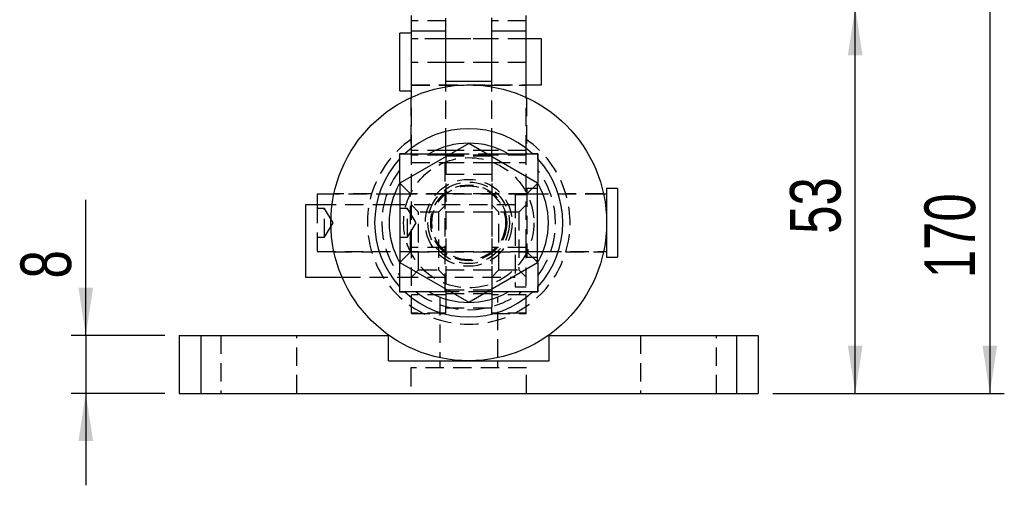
# Model space of a CAD drawing. Extents: x 72 to 802, y 28 to 567.
# Tile 21 of 29: x 349 to 485, y 384 to 448. Entities that reach past the tile are written whole.
import ezdxf

# ---------------------------------------------------------------- set-up
doc = ezdxf.new("R2010")
doc.units = 0
doc.header["$LTSCALE"] = 2
doc.linetypes.add('HIDDEN', pattern=[1.905, 1.27, -0.635])
doc.layers.get('0').update_dxf_attribs({"linetype": 'CONTINUOUS'})
doc.styles.add('SLDTEXTSTYLE0', font='TXT', dxfattribs={"width": 0.75})
doc.dimstyles.new('SLDDIMSTYLE5', dxfattribs={"dimtxt": 7, "dimasz": 6.604, "dimexe": 0, "dimexo": 0.0625, "dimgap": 1.75, "dimtad": 1, "dimdec": 3, "dimrnd": 1e-09, "dimzin": 12, "dimtxsty": 'SLDTEXTSTYLE0', "dimsah": 1, "dimcen": 0.09, "dimazin": 3, "dimtfac": 1, "dimtdec": 3, "dimtmove": 0, "dimatfit": 3, "dimtolj": 1, "dimtzin": 12})
doc.dimstyles.new('SLDDIMSTYLE7', dxfattribs={"dimtxt": 7, "dimasz": 6.604, "dimexe": 0, "dimexo": 0.0625, "dimgap": 1.75, "dimtad": 1, "dimdec": 0, "dimrnd": 1e-09, "dimzin": 12, "dimtxsty": 'SLDTEXTSTYLE0', "dimsah": 1, "dimcen": 0.09, "dimazin": 3, "dimtfac": 1, "dimtdec": 0, "dimtofl": 0, "dimtmove": 0, "dimatfit": 3, "dimtolj": 1, "dimtzin": 12})

# ---------------------------------------------------------------- blocks, each defined once
blk = doc.blocks.new('_D_13')
at = {"color": 179, "linetype": 'CONTINUOUS'}
for p, q in [((358.36, 404.66), (358.36, 423.39)), ((369.28, 404.66), (356.36, 404.66)), ((358.36, 404.66), (358.36, 396.66)), ((369.28, 396.66), (356.36, 396.66)), ((358.36, 396.66), (358.36, 383.96))]:
    blk.add_line(p, q, dxfattribs=at)
for points in [[(358.36, 404.66), (359.38, 411.27), (357.35, 411.27)], [(358.36, 396.66), (357.35, 390.06), (359.38, 390.06)]]:
    blk.add_solid(points, dxfattribs=at)
at = {"color": 179, "linetype": 'CONTINUOUS', "insert": (349.34, 412.53, -7.37), "char_height": 7, "attachment_point": 1, "rotation": 90, "style": 'SLDTEXTSTYLE0'}
blk.add_mtext('8', dxfattribs=at)
blk = doc.blocks.new('_D_14')
at = {"color": 179, "linetype": 'CONTINUOUS'}
for p, q in [((421.2, 449.95), (466.68, 449.95)), ((464.68, 396.66), (464.68, 449.95)), ((453.28, 396.66), (466.68, 396.66))]:
    blk.add_line(p, q, dxfattribs=at)
for points in [[(464.68, 449.95), (463.66, 443.34), (465.7, 443.34)], [(464.68, 396.66), (465.7, 403.27), (463.66, 403.27)]]:
    blk.add_solid(points, dxfattribs=at)
at = {"color": 179, "linetype": 'CONTINUOUS', "insert": (455.66, 418.7, -7.37), "char_height": 7, "attachment_point": 1, "rotation": 90, "style": 'SLDTEXTSTYLE0'}
blk.add_mtext('53', dxfattribs=at)
blk = doc.blocks.new('_D_15')
at = {"color": 179, "linetype": 'CONTINUOUS'}
for p, q in [((418.92, 566.21), (485.28, 566.21)), ((483.28, 566.21), (483.28, 396.66)), ((453.28, 396.66), (485.28, 396.66))]:
    blk.add_line(p, q, dxfattribs=at)
for points in [[(483.28, 566.21), (482.26, 559.61), (484.29, 559.61)], [(483.28, 396.66), (484.29, 403.27), (482.26, 403.27)]]:
    blk.add_solid(points, dxfattribs=at)
at = {"color": 179, "linetype": 'CONTINUOUS', "insert": (474.25, 412.57, -7.37), "char_height": 7, "attachment_point": 1, "rotation": 90, "style": 'SLDTEXTSTYLE0'}
blk.add_mtext('170', dxfattribs=at)

msp = doc.modelspace()

# ---------------------------------------------------------------- linework, layer by layer
at = {"color": 7, "linetype": 'CONTINUOUS'}
for p, q in [((403.3533, 446.6935), (403.3533, 448.8645)), ((408.1033, 439.7216), (408.1033, 448.474)), ((414.4533, 439.7216), (414.4533, 448.5066)), ((419.2033, 446.6935), (419.2033, 448.8645)), ((403.3533, 446.4295), (401.7533, 446.4295)), ((401.7533, 438.4295), (401.7533, 446.4295)), ((408.1033, 446.6935), (403.3533, 446.6935)), ((403.3533, 437.5377), (403.3533, 446.6935)), ((408.1033, 438.9979), (408.1033, 446.6935)), ((419.2033, 446.6935), (414.4533, 446.6935)), ((414.4533, 438.9979), (414.4533, 446.6935)), ((419.2033, 437.5377), (419.2033, 446.6935)), ((421.3533, 445.6045), (419.2033, 445.6045)), ((421.3533, 439.2545), (421.3533, 445.6045)), ((414.4533, 439.7216), (408.1033, 439.7216)), ((401.7533, 438.4295), (403.3533, 438.4295)), ((419.2033, 439.2545), (421.3533, 439.2545)), ((411.2783, 431.184), (401.7783, 425.6992)), ((408.1033, 429.7394), (408.1033, 430.7462)), ((420.7783, 425.6992), (411.2783, 431.184)), ((414.4533, 429.7394), (414.4533, 430.7462)), ((402.458, 429.7644), (401.7283, 429.7644)), ((401.7283, 429.7644), (401.7283, 429.0347)), ((401.7533, 429.7394), (408.7761, 429.7394)), ((401.7533, 425.7958), (401.7533, 429.7394)), ((403.3533, 429.7394), (403.3533, 429.7644)), ((413.7805, 429.7394), (420.8033, 429.7394)), ((419.2033, 429.7394), (419.2033, 429.7644)), ((420.8283, 429.7644), (420.0986, 429.7644)), ((420.8033, 429.7394), (420.8033, 425.7958)), ((420.8283, 429.0347), (420.8283, 429.7644)), ((401.7783, 425.6992), (401.7783, 414.7296)), ((420.7783, 414.7296), (420.7783, 425.6992)), ((431.8283, 424.9769), (430.3283, 424.9769)), ((430.3283, 424.9769), (430.3283, 415.4519)), ((431.8283, 424.9769), (431.8283, 415.4519)), ((392.6463, 424.1831), (390.3283, 424.1831)), ((390.3283, 424.1831), (390.3283, 422.7088)), ((401.7533, 424.1831), (401.0192, 424.1831)), ((421.5374, 424.1831), (420.8033, 424.1831)), ((430.3283, 424.1831), (429.9103, 424.1831)), ((392.3923, 422.7088), (388.7033, 422.7088)), ((388.7033, 422.7088), (388.7033, 422.1869)), ((388.7033, 422.1869), (388.7033, 412.7088)), ((401.7533, 422.7088), (400.5648, 422.7088)), ((420.8033, 416.2456), (421.5374, 416.2456)), ((429.9103, 416.2456), (430.3283, 416.2456)), ((430.3283, 415.4519), (431.8283, 415.4519)), ((401.7533, 410.6894), (401.7533, 414.633)), ((401.7783, 414.7296), (411.2783, 409.2447)), ((411.2783, 409.2447), (420.7783, 414.7296)), ((420.8033, 414.633), (420.8033, 410.6894)), ((388.7033, 412.7088), (393.7692, 412.7088)), ((401.7283, 412.7088), (401.7533, 412.7088)), ((401.7283, 411.3941), (401.7283, 410.6644)), ((420.8283, 410.6644), (420.8283, 411.3941)), ((401.7283, 410.6644), (402.458, 410.6644)), ((408.7761, 410.6894), (401.7533, 410.6894)), ((408.1033, 410.6894), (408.1033, 409.6826)), ((420.8033, 410.6894), (413.7805, 410.6894)), ((414.4533, 410.6894), (414.4533, 409.6826)), ((420.0986, 410.6644), (420.8283, 410.6644)), ((371.2783, 404.6644), (371.2783, 396.6644)), ((371.2783, 404.6644), (374.2783, 404.6644)), ((374.2783, 404.6644), (374.2783, 396.6644)), ((374.2783, 404.6644), (400.1783, 404.6644)), ((400.1783, 401.1644), (400.1783, 404.6644)), ((422.3783, 401.1644), (422.3783, 404.6644)), ((422.3783, 404.6644), (448.2783, 404.6644)), ((448.2783, 404.6644), (448.2783, 396.6644)), ((448.2783, 404.6644), (451.2783, 404.6644)), ((451.2783, 404.6644), (451.2783, 396.6644)), ((407.2783, 401.5891), (407.2783, 401.5788)), ((415.2783, 401.5861), (415.2783, 401.5891)), ((400.1783, 401.1644), (422.3783, 401.1644)), ((371.2783, 396.6644), (374.2783, 396.6644)), ((374.2783, 396.6644), (448.2783, 396.6644)), ((448.2783, 396.6644), (451.2783, 396.6644))]:
    msp.add_line(p, q, dxfattribs=at)
at = {"color": 7, "linetype": 'HIDDEN'}
for p, q in [((408.1033, 448.1253), (403.3533, 448.1253)), ((419.2033, 448.1253), (414.4533, 448.1253)), ((408.1033, 445.6295), (403.3533, 445.6295)), ((419.2033, 445.6045), (403.3533, 445.6045)), ((414.4533, 445.6295), (408.1033, 445.6295)), ((419.2033, 445.6295), (414.4533, 445.6295)), ((408.1033, 442.3697), (403.3533, 442.3697)), ((414.4533, 442.3697), (408.1033, 442.3697)), ((419.2033, 442.3697), (414.4533, 442.3697)), ((403.3533, 439.2545), (419.2033, 439.2545)), ((403.3533, 439.2295), (408.1033, 439.2295)), ((408.1033, 439.2295), (414.4533, 439.2295)), ((408.1033, 430.7462), (408.1033, 438.9979)), ((414.4533, 439.2295), (419.2033, 439.2295)), ((414.4533, 430.7462), (414.4533, 438.9979)), ((403.2783, 437.5032), (403.2783, 429.7644)), ((403.3533, 429.7644), (403.3533, 437.5377)), ((419.2033, 429.7644), (419.2033, 437.5377)), ((419.2783, 437.5032), (419.2783, 429.7644)), ((408.1033, 430.2144), (403.3533, 430.2144)), ((414.4533, 430.2144), (408.1033, 430.2144)), ((419.2033, 430.2144), (414.4533, 430.2144)), ((403.3533, 416.8139), (403.3533, 429.7394)), ((408.1033, 429.5571), (403.3533, 429.5571)), ((403.3533, 428.5603), (408.1033, 428.5603)), ((408.0283, 410.6894), (408.0283, 429.7394)), ((408.1033, 429.4644), (408.1033, 429.7394)), ((414.4533, 429.5571), (408.1033, 429.5571)), ((408.1033, 429.4644), (408.1033, 410.9704)), ((414.4533, 429.4644), (408.1033, 429.4644)), ((408.1033, 429.4584), (414.4533, 429.4584)), ((408.1033, 428.5603), (414.4533, 428.5603)), ((408.7761, 429.7394), (413.7805, 429.7394)), ((414.4533, 429.4644), (414.4533, 429.7394)), ((419.2033, 429.5571), (414.4533, 429.5571)), ((414.4533, 429.4644), (414.4533, 410.9704)), ((414.4533, 428.5603), (419.2033, 428.5603)), ((414.5283, 410.6894), (414.5283, 429.7394)), ((419.2033, 416.8139), (419.2033, 429.7394)), ((408.1033, 426.9528), (414.4533, 426.9528)), ((403.2533, 424.2144), (401.7533, 425.7144)), ((420.8033, 425.7144), (419.3033, 424.2144)), ((419.3033, 424.9769), (419.3033, 415.4519)), ((420.8033, 424.9769), (419.3033, 424.9769)), ((401.0192, 424.1831), (392.6463, 424.1831)), ((397.8483, 424.2144), (392.65, 424.2144)), ((401.8033, 424.1831), (401.7533, 424.1831)), ((419.3033, 424.1831), (401.8033, 424.1831)), ((403.2533, 416.2144), (403.2533, 424.2144)), ((408.0283, 424.2144), (403.2533, 424.2144)), ((408.1033, 424.2144), (408.0283, 424.2144)), ((414.4533, 424.2144), (408.1033, 424.2144)), ((414.5283, 424.2144), (414.4533, 424.2144)), ((419.3033, 424.2144), (414.5283, 424.2144)), ((417.7033, 424.0588), (417.7033, 423.396)), ((419.2033, 424.0588), (417.7033, 424.0588)), ((417.7033, 423.396), (417.7033, 411.3588)), ((420.8033, 424.1831), (419.3033, 424.1831)), ((429.9103, 424.1831), (421.5374, 424.1831)), ((429.9139, 424.2144), (424.703, 424.2144)), ((390.3283, 422.7088), (390.3283, 416.2456)), ((391.3283, 422.2144), (390.3283, 422.2144)), ((391.3283, 418.2144), (391.3283, 422.2144)), ((392.53, 420.2144), (391.3283, 422.2144)), ((400.5648, 422.7088), (392.3923, 422.7088)), ((417.7033, 422.7088), (401.7533, 422.7088)), ((402.8033, 422.2144), (401.8033, 422.2144)), ((402.8033, 418.2144), (402.8033, 422.2144)), ((404.005, 420.2144), (402.8033, 422.2144)), ((404.3533, 421.7088), (403.3533, 422.7088)), ((408.1033, 422.7088), (407.1033, 421.7088)), ((415.4533, 421.7088), (414.4533, 422.7088)), ((419.2033, 422.7088), (418.2033, 421.7088)), ((404.3533, 421.6927), (404.3533, 421.7088)), ((407.1033, 421.7088), (404.3533, 421.7088)), ((404.3533, 413.7088), (404.3533, 421.6927)), ((407.1033, 421.7088), (407.1033, 413.7088)), ((414.4533, 421.7088), (408.1033, 421.7088)), ((415.4533, 421.6927), (415.4533, 421.7088)), ((418.2033, 421.7088), (415.4533, 421.7088)), ((415.4533, 413.7088), (415.4533, 421.6927)), ((418.2033, 421.7088), (418.2033, 413.7088)), ((391.3283, 418.2144), (392.53, 420.2144)), ((402.8033, 418.2144), (404.005, 420.2144)), ((390.3283, 418.2144), (391.3283, 418.2144)), ((401.8033, 418.2144), (402.8033, 418.2144)), ((408.1033, 416.8139), (403.3533, 416.8139)), ((403.3533, 407.7088), (403.3533, 416.8139)), ((419.2033, 416.8139), (414.4533, 416.8139)), ((419.2033, 407.7088), (419.2033, 416.8139)), ((390.3283, 416.2456), (401.8033, 416.2456)), ((392.6427, 416.2144), (397.8535, 416.2144)), ((401.7533, 414.7144), (403.2533, 416.2144)), ((401.8033, 416.2456), (419.3033, 416.2456)), ((403.2533, 416.2144), (408.0283, 416.2144)), ((408.0283, 416.2144), (408.1033, 416.2144)), ((408.1033, 416.2144), (414.4533, 416.2144)), ((414.4533, 416.2144), (414.5283, 416.2144)), ((414.5283, 416.2144), (419.3033, 416.2144)), ((419.3033, 416.2456), (420.8033, 416.2456)), ((419.3033, 416.2144), (420.8033, 414.7144)), ((419.3033, 415.4519), (420.8033, 415.4519)), ((421.5374, 416.2456), (429.9103, 416.2456)), ((424.7082, 416.2144), (429.9066, 416.2144)), ((403.3533, 412.7088), (404.3533, 413.7088)), ((404.3533, 413.7088), (407.1033, 413.7088)), ((407.1033, 413.7088), (408.1033, 412.7088)), ((408.1033, 413.7088), (414.4533, 413.7088)), ((414.4533, 412.7088), (415.4533, 413.7088)), ((415.4533, 413.7088), (418.2033, 413.7088)), ((418.2033, 413.7088), (419.2033, 412.7088)), ((393.7692, 412.7088), (401.7283, 412.7088)), ((401.7533, 412.7088), (417.7033, 412.7088)), ((408.1033, 410.9704), (414.4533, 410.9704)), ((408.1033, 410.9704), (408.1033, 410.6894)), ((414.4533, 410.9704), (414.4533, 410.6894)), ((417.7033, 411.3588), (419.2033, 411.3588)), ((408.1033, 410.2545), (403.3533, 410.2545)), ((407.2783, 409.9674), (407.2783, 401.5891)), ((408.1033, 410.4416), (414.4533, 410.4416)), ((408.1033, 409.6826), (408.1033, 408.6018)), ((413.7805, 410.6894), (408.7761, 410.6894)), ((419.2033, 410.2545), (414.4533, 410.2545)), ((414.4533, 409.6826), (414.4533, 408.6018)), ((415.2783, 401.5891), (415.2783, 409.9465)), ((408.1033, 407.7088), (408.1033, 408.6018)), ((408.1033, 408.4648), (414.4533, 408.4648)), ((408.1033, 408.4588), (414.4533, 408.4588)), ((414.4533, 407.7088), (414.4533, 408.6018)), ((408.1033, 407.7489), (403.3533, 407.7489)), ((403.3533, 407.7088), (408.1033, 407.7088)), ((419.2033, 407.7489), (414.4533, 407.7489)), ((414.4533, 407.7088), (419.2033, 407.7088)), ((374.2783, 404.6644), (374.2783, 396.6644)), ((377.0283, 404.6644), (377.0283, 396.6644)), ((387.5283, 396.6644), (387.5283, 404.6644)), ((435.0283, 404.6644), (435.0283, 396.6644)), ((445.5283, 396.6644), (445.5283, 404.6644)), ((448.2783, 404.6644), (448.2783, 396.6644)), ((419.2783, 400.1644), (403.2783, 400.1644)), ((403.2783, 400.1644), (403.2783, 396.6644)), ((407.2783, 401.1644), (407.2783, 400.1644)), ((415.2783, 400.1644), (415.2783, 401.1644)), ((419.2783, 396.6644), (419.2783, 400.1644))]:
    msp.add_line(p, q, dxfattribs=at)
at = {"color": 7, "linetype": 'CONTINUOUS'}
msp.add_circle((411.2783, 420.2144), 19.05, dxfattribs=at)
at = {"color": 7, "linetype": 'HIDDEN'}
for radius in [9, 6, 5.6314, 5.25, 5.1]:
    msp.add_circle((411.2783, 420.2144), radius, dxfattribs=at)
at = {"color": 7, "linetype": 'CONTINUOUS'}
for radius, start, end in [(13, 47.274727, 132.725273), (11, 60.248038, 119.751962), (13, 137.274727, 222.725273), (13, 317.274727, 42.725273), (11, 150.248038, 209.751962), (11, 330.248038, 29.751962), (13, 227.274727, 312.725273), (11, 240.248038, 299.751962)]:
    msp.add_arc((411.2783, 420.2144), radius, start, end, dxfattribs=at)
at = {"color": 7, "linetype": 'HIDDEN'}
for radius, start, end in [(14, 124.849905, 55.150095), (12, 142.734037, 217.265963), (12, 322.734037, 37.265963), (12, 232.734037, 307.265963)]:
    msp.add_arc((411.2783, 420.2144), radius, start, end, dxfattribs=at)

# ---------------------------------------------------------------- dimensions: what is measured, and where the dimension line sits
at = {"color": 179, "linetype": 'CONTINUOUS'}
for base, p1, p2, dimstyle, picture, middle in [((483.2783, 396.6644), (416.9212, 566.2107), (451.2783, 396.6644), 'SLDDIMSTYLE7', '_D_15', (483.2783, 423.1715)), ((464.6807, 449.9464), (451.2783, 396.6644), (419.2033, 449.9464), 'SLDDIMSTYLE7', '_D_14', (464.6807, 426.7149)), ((358.3621, 396.6644), (371.2783, 404.6644), (371.2783, 396.6644), 'SLDDIMSTYLE5', '_D_13', (358.3621, 417.9568))]:
    dim = msp.add_linear_dim(base=base, p1=p1, p2=p2, angle=90, dimstyle=dimstyle, dxfattribs=at)
    dim.commit()
    dim.dimension.update_dxf_attribs({"geometry": picture, "text_midpoint": middle, "dimtype": 160})

doc.saveas('drawing.dxf')
